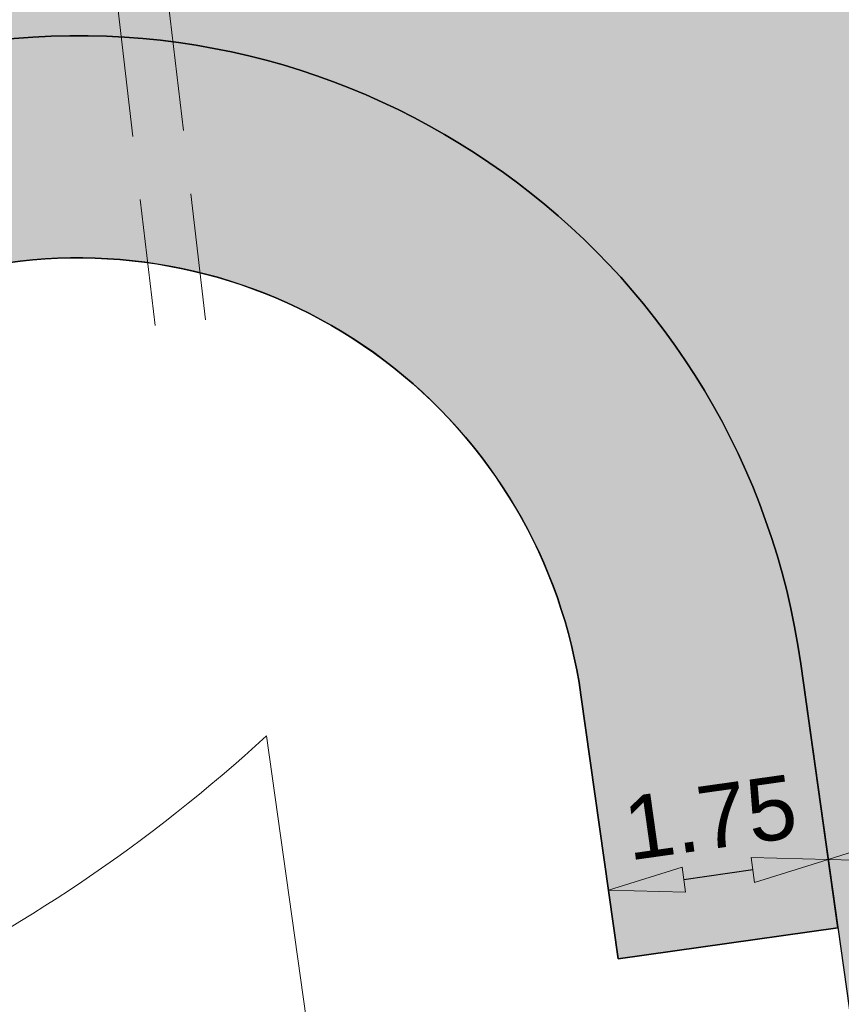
# Model space of a CAD drawing. Extents: x 98477 to 100410, y 398052 to 398969.
# Tile 232 of 256: x 98818.28 to 98824.76, y 398283.54 to 398291.3. Entities that reach past the tile are written whole.
import ezdxf

# ---------------------------------------------------------------- set-up
doc = ezdxf.new("R2010")
doc.units = 0
doc.linetypes.add('AL-NUTSTRACE', pattern=[17, 5, -3.5, 0, -3.5, 5])
doc.linetypes.add('DASHEDX2', pattern=[1.5, 1, -0.5])
for name, color, linetype, lineweight in [('N-GW-hoogtelijn laagte NAP +7.00', 100, 'AL-HOOGTELIJN +7.00', 18), ('N-IE-mantelbuis ø250', 42, 'DASHEDX2', 18), ('N-KO-kantbegrenzing grondwerk', 70, 'Continuous', 25), ('N-KO-kantverharding', 2, 'Continuous', 25), ("N-VH-arcering 'MAT' grijs 251", 251, 'Continuous', 18), ('N-VH-arcering printbeton', 8, 'Continuous', 9), ('X-AL-maatvoering VERWERKT', 180, 'Continuous', 18), ('X-AL-nutstrace VERWERKT', 252, 'AL-NUTSTRACE', 18)]:
    doc.layers.add(name, color=color, linetype=linetype, lineweight=lineweight)
doc.layers.add('X-AL-contourlijnen', color=30, linetype='Continuous', plot=False)
doc.styles.add('CS Annotative', font='arial.ttf')
doc.styles.get("Standard").update_dxf_attribs({"font": 'txt.shx'})
doc.linetypes.add('AL-HOOGTELIJN +7.00', pattern='A,7.5,-1.5,["+7.00",Standard,S=0.9,R=0,X=-0.3,Y=-0.45],-4.5,22.5', length=36)
doc.dimstyles.new('CS Annotative', dxfattribs={"dimtxt": 2.5, "dimasz": 3, "dimexe": 0.18, "dimexo": 0.0625, "dimgap": 1, "dimtad": 1, "dimzin": 3, "dimdsep": 46, "dimtxsty": 'CS Annotative', "dimblk": 'CS Dimensionpijl', "dimcen": 0, "dimse1": 1, "dimse2": 1, "dimclrd": 256, "dimclre": 256, "dimadec": 0, "dimazin": 0, "dimtm": 1e-09, "dimtfac": 1, "dimtdec": 0, "dimtofl": 0, "dimtmove": 1, "dimatfit": 1, "dimfxl": 1, "dimtfillclr": 256, "dimtolj": 1, "dimtzin": 3, "dimarcsym": 0})

# ---------------------------------------------------------------- blocks, each defined once
blk = doc.blocks.new('CS Dimensionpijl')
h = blk.add_hatch(color=256)
h.dxf.hatch_style = 1
h.paths.add_polyline_path([(-1, -0.1666666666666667), (0, 0), (-1, 0.1666666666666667)])
at = {"flags": 128}
blk.add_lwpolyline([(0, 0.5), (0, -0.5)], dxfattribs=at)
blk.add_lwpolyline([(-1, -0.1666666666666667), (0, 0), (-1, 0.1666666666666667)], close=True, dxfattribs=at)
blk = doc.blocks.new('*D936')
at = {"layer": 'X-AL-maatvoering VERWERKT', "linetype": 'Continuous', "lineweight": -2, "transparency": 16777216}
blk.add_line((98829.31018029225, 398285.3340500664), (98825.25008121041, 398284.7634403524), dxfattribs=at)
at = {"layer": 'X-AL-maatvoering VERWERKT', "lineweight": -2, "transparency": 16777216, "xscale": 0.6000000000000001, "yscale": 0.6000000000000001, "zscale": 0.6000000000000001}
for p, rotation in [((98829.9043411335, 398285.4175539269), 8.00000000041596), ((98824.65592036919, 398284.6799364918), 188.000000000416)]:
    blk.add_blockref('CS Dimensionpijl', p, dxfattribs=dict(at, rotation=rotation))
at = {"layer": 'X-AL-maatvoering VERWERKT', "color": 0, "transparency": 16777216, "insert": (98827.21674338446, 398285.4997697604), "char_height": 0.5, "attachment_point": 5, "rotation": 8.000000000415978, "style": 'CS Annotative'}
blk.add_mtext('\\A1;5.30', dxfattribs=at)
blk = doc.blocks.new('*D892')
at = {"layer": 'X-AL-maatvoering VERWERKT', "linetype": 'Continuous', "lineweight": -2, "transparency": 16777216}
blk.add_line((98824.06175952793, 398284.5964326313), (98823.51711209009, 398284.5198874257), dxfattribs=at)
at = {"layer": 'X-AL-maatvoering VERWERKT', "lineweight": -2, "transparency": 16777216, "xscale": 0.6000000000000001, "yscale": 0.6000000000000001, "zscale": 0.6000000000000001}
for p, rotation in [((98824.65592036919, 398284.6799364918), 8.00000000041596), ((98822.92295124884, 398284.4363835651), 188.000000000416)]:
    blk.add_blockref('CS Dimensionpijl', p, dxfattribs=dict(at, rotation=rotation))
at = {"layer": 'X-AL-maatvoering VERWERKT', "color": 0, "transparency": 16777216, "insert": (98823.72607217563, 398285.0090157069), "char_height": 0.5, "attachment_point": 5, "rotation": 8.000000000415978, "style": 'CS Annotative'}
blk.add_mtext('\\A1;1.75', dxfattribs=at)

msp = doc.modelspace()

# ---------------------------------------------------------------- hatches: boundary and pattern name
at = {"layer": "N-VH-arcering 'MAT' grijs 251"}
h = msp.add_hatch(color=256, dxfattribs=at)
h.dxf.hatch_style = 1
edge = h.paths.add_edge_path()
edge.add_line((98801.70985258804, 398275.5025756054), (98759.07881222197, 398269.5111736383))
edge.add_arc((98758.55691309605, 398273.2246788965), 3.749999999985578, 188.0000000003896, 277.9999999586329, ccw=False)
edge.add_line((98754.84340783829, 398272.7027797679), (98754.7320693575, 398273.4949942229))
edge.add_arc((98759.43584268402, 398274.1560664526), 4.75000000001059, 98.00000000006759, 188.0000000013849, ccw=False)
edge.add_line((98758.77477045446, 398278.859839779), (98802.64364589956, 398285.0252081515))
edge.add_arc((98800.79960231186, 398298.1462600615), 13.24999999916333, 278.0000000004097, 315.3695932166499)
edge.add_arc((98814.32101528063, 398284.7981743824), 5.750000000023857, 97.99999999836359, 135.3695932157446, ccw=False)
edge.add_line((98813.52076995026, 398290.4922157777), (98817.94515990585, 398291.114023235))
edge.add_arc((98818.74540523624, 398285.4199818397), 5.750000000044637, 8.00000000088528, 97.99999999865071, ccw=False)
edge.add_line((98824.43944663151, 398286.2202271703), (98832.12180180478, 398231.5574297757))
edge.add_arc((98824.4472242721, 398230.4788382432), 7.74999999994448, -36.90337989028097, 8.000000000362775, ccw=False)
edge.add_line((98830.64450586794, 398225.8252159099), (98822.02531955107, 398214.3469478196))
edge.add_arc((98828.62242576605, 398209.3930917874), 8.249999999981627, 143.0966201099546, 188.000000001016)
edge.add_line((98820.45271419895, 398208.2449137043), (98820.95212056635, 398204.6914527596))
edge.add_line((98820.95212056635, 398204.6914527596), (98824.98814049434, 398175.9736787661))
edge.add_line((98824.98814049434, 398175.9736787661), (98826.34507822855, 398166.3185650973))
edge.add_arc((98829.56344945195, 398166.7708776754), 3.249999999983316, 187.9999999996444, 277.9999999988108)
edge.add_line((98830.01576203, 398163.552506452), (98845.49611657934, 398165.7281284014))
edge.add_line((98845.49611657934, 398165.7281284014), (98850.05134969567, 398166.3683246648))
edge.add_line((98850.05134969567, 398166.3683246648), (98871.26042709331, 398169.349066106))
edge.add_line((98871.26042709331, 398169.349066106), (98879.77673248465, 398170.5459547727))
edge.add_line((98879.77673248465, 398170.5459547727), (98895.91810200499, 398172.8144763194))
edge.add_line((98895.91810200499, 398172.8144763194), (98895.01347684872, 398179.2512187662))
edge.add_line((98895.01347684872, 398179.2512187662), (98835.84495974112, 398170.9356259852))
edge.add_arc((98835.18388751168, 398175.6393993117), 4.749999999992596, 188.0000000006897, 277.9999999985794, ccw=False)
edge.add_line((98830.48011418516, 398174.9783270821), (98825.97718274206, 398207.0183491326))
edge.add_arc((98833.65176027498, 398208.096940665), 7.750000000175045, 143.0966201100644, 188.0000000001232, ccw=False)
edge.add_line((98827.4544786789, 398212.7505629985), (98836.07366499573, 398224.2288310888))
edge.add_arc((98829.47655878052, 398229.1826871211), 8.250000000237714, 323.096620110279, 367.9999999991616)
edge.add_line((98837.64627034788, 398230.3308652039), (98837.34238794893, 398232.4931008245))
edge.add_line((98837.34238794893, 398232.4931008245), (98837.34238780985, 398232.493100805))
edge.add_line((98837.34238780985, 398232.493100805), (98829.68786739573, 398286.9578446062))
edge.add_arc((98835.38190879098, 398287.7580899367), 5.749999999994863, 97.99999999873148, 188.0000000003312, ccw=False)
edge.add_line((98834.58166346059, 398293.452131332), (98882.50500414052, 398300.1873176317))
edge.add_arc((98883.61838894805, 398292.2651730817), 8.000000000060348, 11.632034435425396, 97.9999999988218, ccw=False)
edge.add_line((98891.45409032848, 398293.8781776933), (98890.9995, 398296.0865))
edge.add_line((98890.9995, 398296.0865), (98889.023, 398305.688))
edge.add_line((98889.023, 398305.688), (98888.557, 398307.974))
edge.add_line((98888.557, 398307.974), (98887.38477368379, 398314.7597044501))
edge.add_arc((98879.50153614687, 398313.3978799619), 8.00000000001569, -82.00000000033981, 9.801079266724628, ccw=False)
edge.add_line((98880.6149209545, 398305.475735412), (98872.94460748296, 398304.3977431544))
edge.add_arc((98872.42270835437, 398308.1112484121), 3.749999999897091, 189.4265010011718, 278.00000000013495, ccw=False)
edge.add_arc((92946.7354543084, 397324.3039467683), 6003.049999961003, 9.42650100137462, 10.61166010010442)
edge.add_line((98847.1206531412, 398429.7738954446), (98842.31285519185, 398429.0982035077))
edge.add_arc((92946.7354539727, 397324.3039467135), 5998.200000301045, 9.428546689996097, 10.613773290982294, ccw=False)
edge.add_arc((98860.08948650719, 398306.4687901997), 3.840166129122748, -81.43407539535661, 6.657381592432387, ccw=False)
edge.add_line((98860.66146879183, 398302.6714605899), (98847.18483033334, 398300.7774425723))
edge.add_line((98847.18483033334, 398300.7774425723), (98842.62959721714, 398300.1372463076))
edge.add_line((98842.62959721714, 398300.1372463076), (98820.15051205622, 398296.9780169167))
edge.add_arc((98819.35026672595, 398302.672058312), 5.749999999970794, 187.9999999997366, 277.99999999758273, ccw=False)
edge.add_line((98813.65622533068, 398301.8718129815), (98812.30624625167, 398311.4774132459))
edge.add_line((98812.30624625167, 398311.4774132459), (98811.1093575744, 398319.9937186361))
edge.add_line((98811.1093575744, 398319.9937186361), (98809.24443803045, 398333.2633107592))
edge.add_line((98809.24443803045, 398333.2633107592), (98808.67382831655, 398337.3234098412))
edge.add_line((98808.67382831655, 398337.3234098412), (98807.71353391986, 398344.1562595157))
edge.add_line((98807.71353391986, 398344.1562595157), (98807.70657526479, 398344.2057729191))
edge.add_line((98807.70657526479, 398344.2057729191), (98811.66764753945, 398344.7624653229))
edge.add_line((98811.66764753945, 398344.7624653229), (98829.49247277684, 398347.2675811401))
edge.add_line((98829.49247277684, 398347.2675811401), (98831.96814294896, 398347.6155138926))
edge.add_line((98831.96814294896, 398347.6155138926), (98831.06351779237, 398354.0522563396))
edge.add_line((98831.06351779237, 398354.0522563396), (98828.58784762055, 398353.704323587))
edge.add_line((98828.58784762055, 398353.704323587), (98810.76302238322, 398351.1992077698))
edge.add_line((98810.76302238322, 398351.1992077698), (98806.80195010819, 398350.6425153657))
edge.add_line((98806.80195010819, 398350.6425153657), (98806.79499145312, 398350.6920287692))
edge.add_line((98806.79499145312, 398350.6920287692), (98805.14616655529, 398362.4240275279))
edge.add_line((98805.14616655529, 398362.4240275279), (98805.04836903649, 398363.119893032))
edge.add_line((98805.04836903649, 398363.119893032), (98803.99065346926, 398370.6459303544))
edge.add_line((98803.99065346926, 398370.6459303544), (98802.48758397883, 398381.3408254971))
edge.add_line((98802.48758397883, 398381.3408254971), (98801.4298684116, 398388.8668628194))
edge.add_line((98801.4298684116, 398388.8668628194), (98799.92679892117, 398399.561757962))
edge.add_line((98799.92679892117, 398399.561757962), (98798.86908335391, 398407.0877952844))
edge.add_line((98798.86908335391, 398407.0877952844), (98797.36601386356, 398417.7826904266))
edge.add_line((98797.36601386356, 398417.7826904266), (98796.79540414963, 398421.8427895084))
edge.add_line((98796.79540414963, 398421.8427895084), (98795.88382033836, 398428.3290453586))
edge.add_line((98795.88382033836, 398428.3290453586), (98795.87686168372, 398428.3785587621))
edge.add_line((98795.87686168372, 398428.3785587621), (98799.83793395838, 398428.9352511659))
edge.add_line((98799.83793395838, 398428.9352511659), (98817.66275919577, 398431.4403669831))
edge.add_line((98817.66275919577, 398431.4403669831), (98820.13842936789, 398431.7882997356))
edge.add_line((98820.13842936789, 398431.7882997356), (98819.2338042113, 398438.2250421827))
edge.add_line((98819.2338042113, 398438.2250421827), (98816.75813403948, 398437.87710943))
edge.add_line((98816.75813403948, 398437.87710943), (98798.93330880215, 398435.3719936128))
edge.add_line((98798.93330880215, 398435.3719936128), (98794.9722365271, 398434.8153012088))
edge.add_line((98794.9722365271, 398434.8153012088), (98794.96527787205, 398434.8648146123))
edge.add_line((98794.96527787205, 398434.8648146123), (98793.37870452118, 398446.1538705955))
edge.add_line((98793.37870452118, 398446.1538705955), (98792.73850825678, 398450.7091037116))
edge.add_line((98792.73850825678, 398450.7091037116), (98789.33816684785, 398474.9037900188))
edge.add_line((98789.33816684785, 398474.9037900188), (98783.89169246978, 398474.1383379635))
edge.add_line((98783.89169246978, 398474.1383379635), (98786.76317609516, 398453.7066703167))
edge.add_arc((98782.05940276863, 398453.0455980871), 4.750000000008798, -82.0000000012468, 7.999999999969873, ccw=False)
edge.add_line((98782.72047499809, 398448.3418247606), (98773.11487473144, 398446.9918456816))
edge.add_line((98773.11487473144, 398446.9918456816), (98764.5985693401, 398445.7949570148))
edge.add_line((98764.5985693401, 398445.7949570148), (98743.40683266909, 398442.8166526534))
edge.add_line((98743.40683266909, 398442.8166526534), (98734.89052727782, 398441.6197639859))
edge.add_line((98734.89052727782, 398441.6197639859), (98611.80020633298, 398424.3205475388))
edge.add_line((98611.80020633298, 398424.3205475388), (98607.65702311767, 398453.8008279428))
edge.add_arc((98611.6373665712, 398454.1216500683), 3.993251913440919, 101.39182936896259, 184.6081706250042, ccw=False)
edge.add_line((98610.84862924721, 398458.0362323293), (98611.83889731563, 398458.1754054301))
edge.add_line((98611.83889731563, 398458.1754054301), (98639.5664032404, 398462.0722522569))
edge.add_line((98639.5664032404, 398462.0722522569), (98641.54693937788, 398462.3505984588))
edge.add_line((98641.54693937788, 398462.3505984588), (98659.37176461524, 398464.8557142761))
edge.add_line((98659.37176461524, 398464.8557142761), (98661.84743478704, 398465.2036470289))
edge.add_line((98661.84743478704, 398465.2036470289), (98660.94280963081, 398471.6403894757))
edge.add_line((98660.94280963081, 398471.6403894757), (98649.90132066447, 398470.0886093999))
edge.add_line((98649.90132066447, 398470.0886093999), (98624.64948491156, 398466.5396953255))
edge.add_line((98624.64948491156, 398466.5396953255), (98622.66894877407, 398466.2613491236))
edge.add_line((98622.66894877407, 398466.2613491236), (98604.84412353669, 398463.7562333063))
edge.add_line((98604.84412353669, 398463.7562333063), (98602.86358739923, 398463.4778871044))
edge.add_line((98602.86358739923, 398463.4778871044), (98594.9414428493, 398462.3645022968))
edge.add_line((98594.9414428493, 398462.3645022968), (98576.27488975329, 398459.7410893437))
edge.add_line((98576.27488975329, 398459.7410893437), (98577.17951490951, 398453.3043468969))
edge.add_line((98577.17951490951, 398453.3043468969), (98578.1697829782, 398453.4435199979))
edge.add_line((98578.1697829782, 398453.4435199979), (98598.47059208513, 398456.2943364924))
edge.add_arc((98598.79151287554, 398452.3139562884), 3.993296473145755, 11.424909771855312, 94.60953932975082, ccw=False)
edge.add_line((98602.70568277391, 398453.1049624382), (98606.84886598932, 398423.6246820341))
edge.add_line((98606.84886598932, 398423.6246820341), (98548.81915716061, 398415.4691383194))
edge.add_arc((98548.15808493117, 398420.172911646), 4.750000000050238, 188.0000000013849, 277.99999999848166, ccw=False)
edge.add_line((98543.45431160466, 398419.5118394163), (98539.76818545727, 398445.7399897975))
edge.add_line((98539.76818545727, 398445.7399897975), (98538.97597100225, 398445.6286513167))
edge.add_line((98538.97597100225, 398445.6286513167), (98538.73241807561, 398447.361620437))
edge.add_line((98538.73241807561, 398447.361620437), (98534.77134580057, 398446.8049280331))
edge.add_line((98534.77134580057, 398446.8049280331), (98536.52992450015, 398434.2919904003))
edge.add_line((98536.52992450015, 398434.2919904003), (98537.17012076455, 398429.7367572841))
edge.add_line((98537.17012076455, 398429.7367572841), (98538.39484405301, 398421.0223982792))
edge.add_line((98538.39484405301, 398421.0223982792), (98539.03504031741, 398416.467165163))
edge.add_line((98539.03504031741, 398416.467165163), (98541.02521566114, 398402.30633178))
edge.add_line((98541.02521566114, 398402.30633178), (98541.66541192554, 398397.7510986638))
edge.add_line((98541.66541192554, 398397.7510986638), (98543.65558726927, 398383.5902652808))
edge.add_line((98543.65558726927, 398383.5902652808), (98544.29578353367, 398379.0350321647))
edge.add_line((98544.29578353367, 398379.0350321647), (98545.60401068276, 398369.7265123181))
edge.add_arc((98543.87104156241, 398369.4829593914), 1.750000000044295, -82.00000000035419, 7.99999999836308, ccw=False)
edge.add_line((98544.11459448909, 398367.7499902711), (98522.47723718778, 398364.7090580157))
edge.add_line((98522.47723718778, 398364.7090580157), (98523.21485462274, 398359.4606372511))
edge.add_line((98523.21485462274, 398359.4606372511), (98545.05026553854, 398362.5294041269))
edge.add_line((98545.05026553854, 398362.5294041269), (98549.60549865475, 398363.1696003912))
edge.add_line((98549.60549865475, 398363.1696003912), (98564.16243926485, 398365.2154449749))
edge.add_arc((98564.82351149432, 398360.5116716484), 4.749999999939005, 8.000000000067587, 97.99999999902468, ccw=False)
edge.add_line((98569.5272848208, 398361.172743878), (98576.49985717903, 398311.5603136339))
edge.add_arc((98571.7960838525, 398310.8992414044), 4.749999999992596, -82.0000000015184, 7.999999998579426, ccw=False)
edge.add_line((98572.45715608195, 398306.1954680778), (98563.84182388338, 398304.9846620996))
edge.add_line((98563.84182388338, 398304.9846620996), (98559.28659076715, 398304.3444658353))
edge.add_line((98559.28659076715, 398304.3444658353), (98541.0161448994, 398301.7767221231))
edge.add_line((98541.0161448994, 398301.7767221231), (98541.7537623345, 398296.5283013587))
edge.add_line((98541.7537623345, 398296.5283013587), (98553.88454617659, 398298.2331718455))
edge.add_arc((98554.12809910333, 398296.5002027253), 1.749999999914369, 7.999999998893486, 98.0000000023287, ccw=False)
edge.add_line((98555.86106822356, 398296.7437556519), (98557.35022040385, 398286.1478873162))
edge.add_line((98557.35022040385, 398286.1478873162), (98557.99041666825, 398281.5926542))
edge.add_line((98557.99041666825, 398281.5926542), (98560.13368242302, 398266.3425259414))
edge.add_line((98560.13368242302, 398266.3425259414), (98560.77387868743, 398261.7872928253))
edge.add_line((98560.77387868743, 398261.7872928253), (98562.9171444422, 398246.5371645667))
edge.add_line((98562.9171444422, 398246.5371645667), (98563.5573407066, 398241.9819314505))
edge.add_line((98563.5573407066, 398241.9819314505), (98565.70060646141, 398226.7318031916))
edge.add_line((98565.70060646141, 398226.7318031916), (98566.34080272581, 398222.1765700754))
edge.add_line((98566.34080272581, 398222.1765700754), (98567.56552601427, 398213.4622110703))
edge.add_line((98567.56552601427, 398213.4622110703), (98568.20572227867, 398208.9069779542))
edge.add_line((98568.20572227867, 398208.9069779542), (98576.53105717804, 398149.6691420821))
edge.add_line((98576.53105717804, 398149.6691420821), (98576.55610833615, 398149.4908938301))
edge.add_line((98576.55610833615, 398149.4908938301), (98535.4599834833, 398143.7152101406))
edge.add_line((98535.4599834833, 398143.7152101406), (98536.3465161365, 398137.4072025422))
edge.add_line((98536.3465161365, 398137.4072025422), (98537.33678420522, 398137.5463756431))
edge.add_line((98537.33678420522, 398137.5463756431), (98577.44264098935, 398143.1828862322))
edge.add_line((98577.44264098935, 398143.1828862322), (98578.76478544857, 398133.7753395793))
edge.add_line((98578.76478544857, 398133.7753395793), (98538.65892866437, 398128.1388289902))
edge.add_line((98538.65892866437, 398128.1388289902), (98537.66866059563, 398127.9996558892))
edge.add_line((98537.66866059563, 398127.9996558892), (98538.57328575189, 398121.5629134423))
edge.add_line((98538.57328575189, 398121.5629134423), (98579.66941060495, 398127.3385971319))
edge.add_line((98579.66941060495, 398127.3385971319), (98579.67636925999, 398127.2890837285))
edge.add_line((98579.67636925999, 398127.2890837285), (98580.7660946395, 398119.5352847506))
edge.add_line((98580.7660946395, 398119.5352847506), (98582.57534495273, 398106.6617998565))
edge.add_line((98582.57534495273, 398106.6617998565), (98583.06245080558, 398103.1958616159))
edge.add_line((98583.06245080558, 398103.1958616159), (98584.87170111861, 398090.3223767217))
edge.add_line((98584.87170111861, 398090.3223767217), (98585.35880697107, 398086.8564384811))
edge.add_line((98585.35880697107, 398086.8564384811), (98587.16805728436, 398073.9829535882))
edge.add_line((98587.16805728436, 398073.9829535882), (98588.14928671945, 398067.0011433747))
edge.add_arc((98585.92118356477, 398066.6880038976), 2.249999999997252, -71.05267843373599, 7.999999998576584, ccw=False)
edge.add_line((98586.6517556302, 398064.5599145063), (98587.08769329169, 398064.7095716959))
edge.add_line((98587.08769329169, 398064.7095716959), (98595.76511800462, 398067.6885274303))
edge.add_line((98595.76511800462, 398067.6885274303), (98596.09256923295, 398067.8009412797))
edge.add_arc((98595.36199716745, 398069.9290306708), 2.249999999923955, 187.9999999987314, 288.947321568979, ccw=False)
edge.add_line((98593.13389401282, 398069.6158911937), (98582.46560133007, 398145.5247379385))
edge.add_arc((98587.16937465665, 398146.1858101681), 4.750000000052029, 98.00000000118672, 187.9999999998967, ccw=False)
edge.add_line((98586.50830242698, 398150.8895834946), (98609.06670264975, 398154.0599598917))
edge.add_line((98609.06670264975, 398154.0599598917), (98621.30783352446, 398156.2004915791))
edge.add_line((98621.30783352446, 398156.2004915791), (98618.71337939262, 398174.6609919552))
edge.add_line((98618.71337939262, 398174.6609919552), (98600.88855415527, 398172.155876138))
edge.add_line((98600.88855415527, 398172.155876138), (98602.70587460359, 398159.2249692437))
edge.add_line((98602.70587460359, 398159.2249692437), (98585.67326382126, 398156.8311919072))
edge.add_arc((98585.08617653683, 398161.633146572), 4.837710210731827, 189.0296070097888, 276.97039299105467, ccw=False)
edge.add_line((98580.30841826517, 398160.8738930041), (98573.6350680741, 398208.3572469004))
edge.add_line((98573.6350680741, 398208.3572469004), (98572.71652560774, 398214.8930161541))
edge.add_line((98572.71652560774, 398214.8930161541), (98570.01656744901, 398234.1042166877))
edge.add_line((98570.01656744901, 398234.1042166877), (98569.09802498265, 398240.6399859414))
edge.add_line((98569.09802498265, 398240.6399859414), (98568.63179509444, 398243.9573839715))
edge.add_line((98568.63179509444, 398243.9573839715), (98568.16556520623, 398247.2747820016))
edge.add_arc((98572.86933853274, 398247.9358542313), 4.74999999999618, 98.00000000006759, 188.0000000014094, ccw=False)
edge.add_line((98572.20826630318, 398252.6396275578), (98597.85620928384, 398256.2442108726))
edge.add_line((98597.85620928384, 398256.2442108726), (98604.39197853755, 398257.1627533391))
edge.add_line((98604.39197853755, 398257.1627533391), (98619.64210679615, 398259.3060190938))
edge.add_line((98619.64210679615, 398259.3060190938), (98626.17787604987, 398260.2245615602))
edge.add_line((98626.17787604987, 398260.2245615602), (98639.44746817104, 398262.089481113))
edge.add_line((98639.44746817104, 398262.089481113), (98639.4969815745, 398262.096439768))
edge.add_line((98639.4969815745, 398262.096439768), (98640.05367397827, 398258.1353674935))
edge.add_line((98640.05367397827, 398258.1353674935), (98641.8629242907, 398245.2618825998))
edge.add_line((98641.8629242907, 398245.2618825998), (98642.14127049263, 398243.2813464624))
edge.add_line((98642.14127049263, 398243.2813464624), (98643.25465530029, 398235.3592019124))
edge.add_line((98643.25465530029, 398235.3592019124), (98644.5767997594, 398225.9516552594))
edge.add_line((98644.5767997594, 398225.9516552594), (98646.03811731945, 398215.5538405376))
edge.add_line((98646.03811731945, 398215.5538405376), (98646.38605007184, 398213.0781703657))
edge.add_line((98646.38605007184, 398213.0781703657), (98652.82279251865, 398213.9827955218))
edge.add_line((98652.82279251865, 398213.9827955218), (98652.47485976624, 398216.4584656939))
edge.add_line((98652.47485976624, 398216.4584656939), (98651.70940771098, 398221.904940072))
edge.add_line((98651.70940771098, 398221.904940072), (98651.43106150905, 398223.8854762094))
edge.add_line((98651.43106150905, 398223.8854762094), (98649.62181119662, 398236.758961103))
edge.add_line((98649.62181119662, 398236.758961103), (98649.34346499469, 398238.7394972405))
edge.add_line((98649.34346499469, 398238.7394972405), (98646.49041642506, 398259.0399926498))
edge.add_line((98646.49041642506, 398259.0399926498), (98645.93372402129, 398263.0010649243))
edge.add_line((98645.93372402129, 398263.0010649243), (98645.98323742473, 398263.0080235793))
edge.add_line((98645.98323742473, 398263.0080235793), (98654.39783815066, 398264.1906185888))
edge.add_line((98654.39783815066, 398264.1906185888), (98722.62535253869, 398273.7793704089))
edge.add_line((98722.62535253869, 398273.7793704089), (98731.14165792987, 398274.9762590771))
edge.add_line((98731.14165792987, 398274.9762590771), (98743.97026282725, 398276.7792019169))
edge.add_arc((98744.55735011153, 398271.9772472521), 4.837710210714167, 9.02960700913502, 96.9703929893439, ccw=False)
edge.add_line((98749.33510838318, 398272.73650082), (98750.7268393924, 398262.8338201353))
edge.add_line((98750.7268393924, 398262.8338201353), (98752.41029510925, 398263.0704144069))
edge.add_line((98752.41029510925, 398263.0704144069), (98756.96552822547, 398263.7106106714))
edge.add_line((98756.96552822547, 398263.7106106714), (98772.21565648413, 398265.8538764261))
edge.add_line((98772.21565648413, 398265.8538764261), (98776.77088960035, 398266.4940726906))
edge.add_line((98776.77088960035, 398266.4940726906), (98795.98209013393, 398269.1940308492))
edge.add_line((98795.98209013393, 398269.1940308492), (98800.53732325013, 398269.8342271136))
edge.add_line((98800.53732325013, 398269.8342271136), (98802.46834598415, 398270.1056146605))
edge.add_line((98802.46834598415, 398270.1056146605), (98801.70985258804, 398275.5025756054))
edge = h.paths.add_edge_path(flags=16)
edge.add_line((98744.0622075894, 398333.4636472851), (98751.98435213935, 398334.5770320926))
edge.add_line((98751.98435213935, 398334.5770320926), (98753.96600319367, 398334.8555349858))
edge.add_line((98753.96600319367, 398334.8555349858), (98764.36270300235, 398336.316695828))
edge.add_line((98764.36270300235, 398336.316695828), (98764.36270299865, 398336.3166958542))
edge.add_line((98764.36270299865, 398336.3166958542), (98766.34323913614, 398336.5950420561))
edge.add_line((98766.34323913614, 398336.5950420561), (98774.26538368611, 398337.7084268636))
edge.add_line((98774.26538368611, 398337.7084268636), (98774.24729118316, 398337.8371617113))
edge.add_line((98774.24729118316, 398337.8371617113), (98802.48973650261, 398341.8063785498))
edge.add_line((98802.48973650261, 398341.8063785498), (98803.0185942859, 398338.0433598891))
edge.add_line((98803.0185942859, 398338.0433598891), (98808.47417984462, 398299.2248515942))
edge.add_arc((98800.79960231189, 398298.1462600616), 7.750000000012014, -82.00000000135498, 8.000000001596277, ccw=False)
edge.add_line((98801.87819384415, 398290.4716825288), (98771.96746476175, 398286.2680036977))
edge.add_line((98771.96746476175, 398286.2680036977), (98767.41223164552, 398285.6278074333))
edge.add_line((98767.41223164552, 398285.6278074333), (98755.13290759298, 398283.9020609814))
edge.add_line((98755.13290759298, 398283.9020609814), (98746.61660220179, 398282.7051723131))
edge.add_line((98746.61660220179, 398282.7051723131), (98730.37620587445, 398280.4227334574))
edge.add_line((98730.37620587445, 398280.4227334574), (98721.85990048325, 398279.2258447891))
edge.add_line((98721.85990048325, 398279.2258447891), (98654.3282516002, 398269.7348904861))
edge.add_arc((98653.66717937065, 398274.4386638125), 4.749999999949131, 187.9999999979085, 277.9999999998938, ccw=False)
edge.add_line((98648.96340604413, 398273.7775915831), (98644.1340994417, 398308.1398935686))
edge.add_line((98644.1340994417, 398308.1398935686), (98642.93721077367, 398316.6561989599))
edge.add_line((98642.93721077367, 398316.6561989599), (98640.29988051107, 398335.4217788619))
edge.add_line((98640.29988051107, 398335.4217788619), (98638.12129075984, 398335.1155980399))
edge.add_line((98638.12129075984, 398335.1155980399), (98637.23004949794, 398334.990342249))
edge.add_line((98637.23004949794, 398334.990342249), (98635.05145974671, 398334.6841614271))
edge.add_line((98635.05145974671, 398334.6841614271), (98635.74036659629, 398329.7823344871))
edge.add_line((98635.74036659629, 398329.7823344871), (98636.93725526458, 398321.266029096))
edge.add_line((98636.93725526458, 398321.266029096), (98638.384655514, 398310.967241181))
edge.add_line((98638.384655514, 398310.967241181), (98639.02485177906, 398306.4120080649))
edge.add_line((98639.02485177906, 398306.4120080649), (98641.16811753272, 398291.1618798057))
edge.add_line((98641.16811753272, 398291.1618798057), (98642.36500620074, 398282.6455744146))
edge.add_line((98642.36500620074, 398282.6455744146), (98643.71498527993, 398273.0399741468))
edge.add_arc((98639.01121195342, 398272.3789019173), 4.749999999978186, -82.00000000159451, 7.999999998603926, ccw=False)
edge.add_line((98639.67228418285, 398267.6751285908), (98619.32227537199, 398264.8151213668))
edge.add_line((98619.32227537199, 398264.8151213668), (98614.27190822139, 398264.1053385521))
edge.add_line((98614.27190822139, 398264.1053385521), (98593.92189940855, 398261.2453313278))
edge.add_arc((98593.26082717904, 398265.9491046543), 4.750000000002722, 188.0000000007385, 277.9999999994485, ccw=False)
edge.add_line((98588.55705385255, 398265.2880324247), (98581.77932383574, 398313.5140873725))
edge.add_line((98581.77932383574, 398313.5140873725), (98580.58243516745, 398322.0303927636))
edge.add_line((98580.58243516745, 398322.0303927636), (98575.23122943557, 398360.1062000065))
edge.add_line((98575.23122943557, 398360.1062000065), (98574.59103317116, 398364.6614331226))
edge.add_line((98574.59103317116, 398364.6614331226), (98572.66348572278, 398378.3766458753))
edge.add_line((98572.66348572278, 398378.3766458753), (98571.18825085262, 398388.8734874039))
edge.add_line((98571.18825085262, 398388.8734874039), (98568.51612731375, 398407.8866343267))
edge.add_arc((98573.21990064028, 398408.5477065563), 4.750000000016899, 97.9999999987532, 188.0000000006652, ccw=False)
edge.add_line((98572.55882841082, 398413.2514798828), (98607.11918401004, 398418.1086211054))
edge.add_line((98607.11918401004, 398418.1086211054), (98607.61431804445, 398418.1782076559))
edge.add_line((98607.61431804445, 398418.1782076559), (98611.58353488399, 398389.9357623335))
edge.add_line((98611.58353488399, 398389.9357623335), (98611.454800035, 398389.9176698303))
edge.add_line((98611.454800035, 398389.9176698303), (98613.2640503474, 398377.0441849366))
edge.add_line((98613.2640503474, 398377.0441849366), (98613.33363689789, 398376.5490509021))
edge.add_line((98613.33363689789, 398376.5490509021), (98626.20712179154, 398378.3583012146))
edge.add_line((98626.20712179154, 398378.3583012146), (98628.18765792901, 398378.6366474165))
edge.add_line((98628.18765792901, 398378.6366474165), (98636.10980247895, 398379.7500322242))
edge.add_line((98636.10980247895, 398379.7500322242), (98648.36932117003, 398381.4729952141))
edge.add_line((98648.36932117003, 398381.4729952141), (98647.4646960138, 398387.9097376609))
edge.add_line((98647.4646960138, 398387.9097376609), (98634.59121112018, 398386.1004873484))
edge.add_line((98634.59121112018, 398386.1004873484), (98632.49184281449, 398385.8054403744))
edge.add_line((98632.49184281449, 398385.8054403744), (98619.73719008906, 398384.0128908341))
edge.add_line((98619.73719008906, 398384.0128908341), (98617.50908693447, 398383.6997513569))
edge.add_line((98617.50908693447, 398383.6997513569), (98612.56565838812, 398418.8740731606))
edge.add_line((98612.56565838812, 398418.8740731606), (98613.06079242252, 398418.943659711))
edge.add_line((98613.06079242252, 398418.943659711), (98667.57504960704, 398426.6051389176))
edge.add_line((98667.57504960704, 398426.6051389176), (98722.08930679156, 398434.2666181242))
edge.add_line((98722.08930679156, 398434.2666181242), (98726.14940587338, 398434.8372278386))
edge.add_line((98726.14940587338, 398434.8372278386), (98759.42241298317, 398439.51344403))
edge.add_line((98759.42241298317, 398439.51344403), (98763.48251206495, 398440.084053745))
edge.add_line((98763.48251206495, 398440.084053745), (98783.48592705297, 398442.8953503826))
edge.add_arc((98784.14699928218, 398438.191577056), 4.750000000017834, 8.000000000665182, 97.99999999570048, ccw=False)
edge.add_line((98788.85077260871, 398438.8526492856), (98795.6145853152, 398390.7256211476))
edge.add_arc((98790.91081198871, 398390.064548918), 4.749999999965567, -82.00000000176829, 8.000000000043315, ccw=False)
edge.add_line((98791.57188421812, 398385.3607755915), (98787.36324492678, 398384.7692899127))
edge.add_line((98787.36324492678, 398384.7692899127), (98774.48976003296, 398382.9600396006))
edge.add_line((98774.48976003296, 398382.9600396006), (98766.12199485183, 398381.7840268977))
edge.add_line((98766.12199485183, 398381.7840268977), (98766.07248144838, 398381.7770682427))
edge.add_line((98766.07248144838, 398381.7770682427), (98764.94517930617, 398389.7982395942))
edge.add_line((98764.94517930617, 398389.7982395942), (98762.09213076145, 398410.0987350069))
edge.add_line((98762.09213076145, 398410.0987350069), (98761.95295766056, 398411.0890030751))
edge.add_line((98761.95295766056, 398411.0890030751), (98755.5162152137, 398410.1843779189))
edge.add_line((98755.5162152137, 398410.1843779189), (98755.65538831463, 398409.1941098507))
edge.add_line((98755.65538831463, 398409.1941098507), (98758.50843688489, 398388.893614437))
edge.add_line((98758.50843688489, 398388.893614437), (98759.63573900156, 398380.8724430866))
edge.add_line((98759.63573900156, 398380.8724430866), (98759.5862255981, 398380.8654844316))
edge.add_line((98759.5862255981, 398380.8654844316), (98748.79230364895, 398379.3484976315))
edge.add_line((98748.79230364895, 398379.3484976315), (98744.23707053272, 398378.7083013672))
edge.add_line((98744.23707053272, 398378.7083013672), (98741.31577972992, 398378.2977407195))
edge.add_line((98741.31577972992, 398378.2977407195), (98735.86930535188, 398377.532288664))
edge.add_line((98735.86930535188, 398377.532288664), (98732.94801454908, 398377.1217280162))
edge.add_line((98732.94801454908, 398377.1217280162), (98728.39278143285, 398376.4815317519))
edge.add_line((98728.39278143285, 398376.4815317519), (98718.31915239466, 398375.0657755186))
edge.add_arc((98720.44154218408, 398359.9641874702), 15.25000000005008, 97.9999999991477, 128.0000000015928)
edge.add_line((98711.052704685, 398371.9813514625), (98707.24934533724, 398369.0098414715))
edge.add_line((98707.24934533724, 398369.0098414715), (98710.51235115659, 398364.8333844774))
edge.add_line((98710.51235115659, 398364.8333844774), (98713.62044188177, 398367.261691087))
edge.add_arc((98721.25410813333, 398357.3241039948), 12.53110121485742, 99.37790491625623, 127.53006232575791, ccw=False)
edge.add_line((98719.21222162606, 398369.6877279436), (98728.55711414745, 398371.001066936))
edge.add_line((98728.55711414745, 398371.001066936), (98733.11234726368, 398371.6412632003))
edge.add_line((98733.11234726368, 398371.6412632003), (98743.90626921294, 398373.1582500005))
edge.add_line((98743.90626921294, 398373.1582500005), (98752.42257460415, 398374.3551386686))
edge.add_line((98752.42257460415, 398374.3551386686), (98763.21649655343, 398375.8721254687))
edge.add_line((98763.21649655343, 398375.8721254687), (98767.77172966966, 398376.512321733))
edge.add_line((98767.77172966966, 398376.512321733), (98793.32064568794, 398380.102987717))
edge.add_arc((98793.7681908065, 398376.2908113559), 3.838357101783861, 9.304190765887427, 96.69580920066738, ccw=False)
edge.add_line((98797.55605007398, 398376.9113815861), (98799.60189465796, 398362.3544409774))
edge.add_line((98799.60189465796, 398362.3544409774), (98801.64078058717, 398347.8470137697))
edge.add_line((98801.64078058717, 398347.8470137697), (98801.71036713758, 398347.3518797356))
edge.add_line((98801.71036713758, 398347.3518797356), (98773.46792181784, 398343.3826628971))
edge.add_line((98773.46792181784, 398343.3826628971), (98773.36075853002, 398344.1451693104))
edge.add_line((98773.36075853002, 398344.1451693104), (98770.8850883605, 398343.7972365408))
edge.add_line((98770.8850883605, 398343.7972365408), (98758.01160346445, 398341.9879862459))
edge.add_line((98758.01160346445, 398341.9879862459), (98756.03106732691, 398341.7096400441))
edge.add_line((98756.03106732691, 398341.7096400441), (98743.15758242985, 398339.900389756))
edge.add_line((98743.15758242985, 398339.900389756), (98743.15758243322, 398339.9003897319))
edge.add_line((98743.15758243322, 398339.9003897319), (98742.16731436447, 398339.761216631))
edge.add_line((98742.16731436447, 398339.761216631), (98743.07193952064, 398333.3244741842))
edge.add_line((98743.07193952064, 398333.3244741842), (98744.0622075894, 398333.4636472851))
edge = h.paths.add_edge_path(flags=16)
edge.add_line((98545.99047331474, 398402.9031704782), (98545.73996173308, 398404.6856530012))
edge.add_arc((98550.44373505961, 398405.3467252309), 4.750000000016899, 98.00000000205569, 188.0000000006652, ccw=False)
edge.add_line((98549.78266282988, 398410.0504985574), (98557.70480737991, 398411.1638833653))
edge.add_arc((98558.36587960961, 398406.4601100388), 4.750000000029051, 8.000000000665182, 98.00000000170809, ccw=False)
edge.add_line((98563.06965293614, 398407.1211822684), (98563.35495779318, 398405.0911327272))
edge.add_line((98563.35495779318, 398405.0911327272), (98565.09462155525, 398392.7127818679))
edge.add_line((98565.09462155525, 398392.7127818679), (98565.44255430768, 398390.237111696))
edge.add_line((98565.44255430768, 398390.237111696), (98567.18221806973, 398377.8587608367))
edge.add_line((98567.18221806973, 398377.8587608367), (98567.46752292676, 398375.8287112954))
edge.add_arc((98562.76374960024, 398375.1676390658), 4.749999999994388, -82.00000000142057, 7.9999999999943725, ccw=False)
edge.add_line((98563.42482182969, 398370.4638657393), (98555.50267727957, 398369.3504809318))
edge.add_arc((98554.84160505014, 398374.0542542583), 4.749999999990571, 187.9999999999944, 277.99999999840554, ccw=False)
edge.add_line((98550.13783172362, 398373.3931820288), (98549.88732014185, 398375.1756645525))
edge.add_line((98549.88732014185, 398375.1756645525), (98548.07806982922, 398388.0491494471))
edge.add_line((98548.07806982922, 398388.0491494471), (98547.79972362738, 398390.0296855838))
edge.add_line((98547.79972362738, 398390.0296855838), (98545.99047331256, 398402.9031704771))
edge = h.paths.add_edge_path(flags=16)
edge.add_line((98580.97427237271, 398279.7231952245), (98580.69592617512, 398281.7037313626))
edge.add_line((98580.69592617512, 398281.7037313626), (98579.23460861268, 398292.1015460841))
edge.add_line((98579.23460861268, 398292.1015460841), (98578.55961907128, 398296.9043462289))
edge.add_arc((98573.85584574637, 398296.2432739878), 4.750000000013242, 8.000000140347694, 98.00000000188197)
edge.add_line((98573.19477351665, 398300.9470473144), (98565.5697093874, 398299.8754144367))
edge.add_arc((98566.23078161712, 398295.1716411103), 4.749999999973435, 98.00000000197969, 186.1903587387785)
edge.add_line((98561.5084782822, 398294.6594387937), (98561.50613232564, 398294.659109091))
edge.add_line((98561.50613232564, 398294.659109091), (98563.66331539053, 398279.3099540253))
edge.add_line((98563.66331539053, 398279.3099540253), (98563.94166159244, 398277.329417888))
edge.add_line((98563.94166159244, 398277.329417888), (98566.09884465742, 398261.9802628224))
edge.add_line((98566.09884465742, 398261.9802628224), (98566.10119061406, 398261.980592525))
edge.add_arc((98570.78174201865, 398262.7898752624), 4.749999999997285, 189.8096412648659, 277.9999999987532)
edge.add_line((98571.4428142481, 398258.0861019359), (98579.06787837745, 398259.1577348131))
edge.add_arc((98578.406806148, 398263.8615081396), 4.749999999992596, 277.9999999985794, 367.9999999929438)
edge.add_line((98583.11057947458, 398264.5225803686), (98582.43558993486, 398269.325380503))
edge.add_line((98582.43558993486, 398269.325380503), (98580.97427237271, 398279.7231952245))
edge = h.paths.add_edge_path(flags=16)
edge.add_line((98615.08128089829, 398162.7819088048), (98614.48868373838, 398166.998456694))
edge.add_arc((98612.75571461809, 398166.7549037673), 1.749999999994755, 8.000000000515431, 98.00000000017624)
edge.add_line((98612.51216169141, 398168.4878728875), (98608.55108941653, 398167.9311804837))
edge.add_arc((98608.79464234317, 398166.1982113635), 1.749999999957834, 97.99999999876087, 188.000000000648)
edge.add_line((98607.06167322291, 398165.9546584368), (98607.65427038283, 398161.7381105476))
edge.add_arc((98609.38723950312, 398161.9816634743), 1.749999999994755, 188.0000000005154, 277.999999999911)
edge.add_line((98609.6307924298, 398160.248694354), (98613.59186470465, 398160.8053867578))
edge.add_arc((98613.348311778, 398162.5383558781), 1.749999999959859, 277.9999999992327, 368.0000000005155)
at = {"layer": 'N-VH-arcering printbeton'}
h = msp.add_hatch(dxfattribs=at)
h.set_pattern_fill('CS-PRINTBETON', color=256)
h.set_pattern_definition([(45, (0, 0), (-0.3535533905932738, 0.3535533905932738), []), (45, (0.35, 0), (-0.3535533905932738, 0.3535533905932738), [0.5000000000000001, -0.2])])
edge = h.paths.add_edge_path()
edge.add_arc((98814.32101528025, 398284.7981743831), 3.999999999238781, 96.71781849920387, 135.3695932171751, ccw=False)
edge.add_line((98813.8530968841, 398288.770711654), (98818.18690073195, 398289.3807990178))
edge.add_arc((98818.74540523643, 398285.41998184), 3.999999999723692, 7.999999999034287, 98.02621236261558, ccw=False)
edge.add_line((98822.70647751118, 398285.9766742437), (98822.99874102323, 398283.8971112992))
edge.add_line((98822.99874102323, 398283.8971112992), (98824.73171014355, 398284.1406642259))
edge.add_line((98824.73171014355, 398284.1406642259), (98824.43944663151, 398286.2202271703))
edge.add_arc((98818.74540523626, 398285.4199818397), 5.750000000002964, 8.00000000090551, 97.99999999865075)
edge.add_line((98817.94515990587, 398291.114023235), (98813.52076995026, 398290.4922157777))
edge.add_arc((98814.32101528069, 398284.7981743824), 5.750000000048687, 97.99999999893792, 135.3695932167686)
edge.add_arc((98800.79960231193, 398298.1462600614), 13.24999999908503, 277.99999999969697, 315.3695932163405, ccw=False)
edge.add_line((98802.64364589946, 398285.0252081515), (98758.77477045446, 398278.859839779))
edge.add_arc((98759.435842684, 398274.1560664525), 4.750000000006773, 97.99999999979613, 148.8332892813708)
edge.add_line((98755.37143349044, 398276.6143337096), (98803.42904270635, 398283.3785234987))
edge.add_arc((98800.79960231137, 398298.1462600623), 15.00000000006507, 280.0958854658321, 315.369593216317)

# ---------------------------------------------------------------- linework, layer by layer
at = {"layer": 'N-GW-hoogtelijn laagte NAP +7.00', "flags": 128}
msp.add_lwpolyline([(98820.22730414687, 398285.6536680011, -0.1524441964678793), (98813.62932245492, 398282.5298340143), (98808.48025469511, 398281.8061797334, -0.02815432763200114), (98823.3898348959, 398260.0341184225, -0.01660948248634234), (98823.97446154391, 398258.991257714)], format="xyb", close=True, dxfattribs=at)
at = {"layer": 'N-IE-mantelbuis ø250', "flags": 128}
for points in [[(98819.74649539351, 398288.9329322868), (98818.77469842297, 398297.2420884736)], [(98819.34920333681, 398288.8864670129), (98818.37740636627, 398297.1956231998)]]:
    msp.add_lwpolyline(points, dxfattribs=at)
at = {"layer": 'N-KO-kantbegrenzing grondwerk', "flags": 128}
msp.add_lwpolyline([(98824.73171014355, 398284.1406642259), (98822.99874102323, 398283.8971112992), (98822.70647751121, 398285.9766742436, 0.4142135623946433), (98818.18871283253, 398289.3810541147), (98813.8530968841, 398288.770711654, 0.1702675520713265), (98811.47440202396, 398287.6082976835, -0.1551375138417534), (98803.42904270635, 398283.3785234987), (98755.37143349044, 398276.6143337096)], format="xyb", dxfattribs=at)
at = {"layer": 'N-KO-kantverharding', "flags": 128}
msp.add_lwpolyline([(98802.64364589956, 398285.0252081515, 0.1645162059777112), (98810.22900872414, 398288.8377266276, -0.1645162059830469), (98813.52076995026, 398290.4922157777), (98817.94515990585, 398291.114023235, -0.4142135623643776), (98824.43944663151, 398286.2202271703), (98832.12180180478, 398231.5574297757, -0.1984741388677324), (98830.64450586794, 398225.8252159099), (98823.21633771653, 398215.9330402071)], format="xyb", dxfattribs=at)
at = {"layer": 'X-AL-contourlijnen', "flags": 128}
msp.add_lwpolyline([(98743.97026282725, 398276.7792019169, -0.4037257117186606), (98749.33510838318, 398272.73650082), (98750.7268393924, 398262.8338201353), (98752.41029510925, 398263.0704144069), (98756.96552822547, 398263.7106106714), (98772.21565648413, 398265.8538764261), (98776.77088960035, 398266.4940726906), (98795.98209013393, 398269.1940308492), (98800.53732325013, 398269.8342271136), (98802.46834598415, 398270.1056146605), (98801.70985258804, 398275.5025756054), (98759.07881222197, 398269.5111736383, -0.4142135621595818), (98754.84340783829, 398272.7027797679), (98754.7320693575, 398273.4949942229, -0.4142135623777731), (98758.77477045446, 398278.859839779), (98802.64364589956, 398285.0252081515, 0.1645162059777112), (98810.22900872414, 398288.8377266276, -0.1645162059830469), (98813.52076995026, 398290.4922157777), (98817.94515990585, 398291.114023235, -0.4142135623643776), (98824.43944663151, 398286.2202271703), (98832.12180180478, 398231.5574297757, -0.1984741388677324), (98830.64450586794, 398225.8252159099), (98822.02531955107, 398214.3469478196, 0.198474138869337)], format="xyb", dxfattribs=at)
msp.add_lwpolyline([(98811.47440202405, 398287.6082976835, -0.1702675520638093), (98813.8530968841, 398288.770711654), (98818.18690073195, 398289.3807990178, -0.4143475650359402), (98822.70647751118, 398285.9766742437), (98822.99874102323, 398283.8971112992), (98824.73171014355, 398284.1406642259), (98824.43944663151, 398286.2202271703, 0.4142135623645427), (98817.94515990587, 398291.114023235), (98813.52076995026, 398290.4922157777, 0.1645162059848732), (98810.22900872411, 398288.8377266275, -0.1645162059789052), (98802.64364589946, 398285.0252081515), (98758.77477045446, 398278.859839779, 0.2255123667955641), (98755.37143349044, 398276.6143337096), (98803.42904270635, 398283.3785234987, 0.1551375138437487)], format="xyb", close=True, dxfattribs=at)
at = {"layer": 'X-AL-nutstrace VERWERKT', "const_width": 1.5, "flags": 128}
msp.add_lwpolyline([(98561.85059787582, 398250.1741246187), (98802.78281900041, 398284.0349400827, 0.1645201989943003), (98810.940810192, 398288.1353480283, -0.1697792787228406), (98813.75666505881, 398289.5145313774), (98879.19022714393, 398298.7116300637)], format="xyb", dxfattribs=at)

# ---------------------------------------------------------------- dimensions: what is measured, and where the dimension line sits
at = {"layer": 'X-AL-maatvoering VERWERKT'}
for base, p1, p2, picture, middle in [((98824.65592036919, 398284.6799364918), (98829.90434113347, 398285.4175539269), (98824.65592036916, 398284.6799364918), '*D936', (98827.21674338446, 398285.4997697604)), ((98822.92295124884, 398284.4363835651), (98824.65592036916, 398284.6799364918), (98822.92295124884, 398284.4363835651), '*D892', (98823.72607217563, 398285.0090157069))]:
    dim = msp.add_linear_dim(base=base, p1=p1, p2=p2, angle=8.00000000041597, dimstyle='CS Annotative', dxfattribs=at)
    dim.commit()
    dim.dimension.update_dxf_attribs({"geometry": picture, "text_midpoint": middle})

doc.saveas('drawing.dxf')
